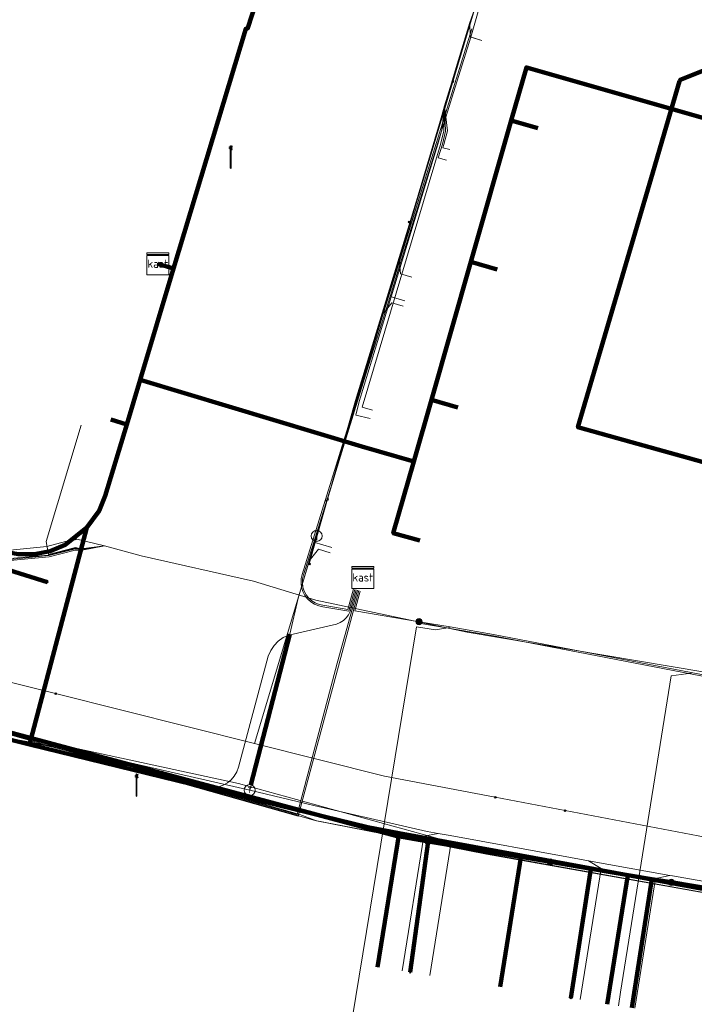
# Model space of a CAD drawing. Extents: x 152558 to 154479, y 462974 to 463683.
# Tile 65 of 256: x 152881 to 152905, y 463465 to 463500. Entities that reach past the tile are written whole.
import ezdxf
from ezdxf.enums import TextEntityAlignment as Align
from ezdxf.lldxf.tags import DXFTag

# ---------------------------------------------------------------- set-up
doc = ezdxf.new("R2010")
doc.units = 0
doc.header["$LTSCALE"] = 0.2
doc.layers.get('0').update_dxf_attribs({"linetype": 'CONTINUOUS'})
for name, color, linetype, lineweight in [('B-RO-KL-DATA_COAXIAAL_17_ZIGGO BV-G', 90, 'KL-DATA-N', 18), ('B-RO-KL-DATA_COAXIAAL_7_ZIGGO BV-G', 90, 'KL-DATA-N', 18), ('B-RO-KL-DATA_EUROFIBER NEDERLAND BV-G', 90, 'KL-DATA-N', 18), ('B-RO-KL-DATA_HULPSTUK_KPN BV-S', 90, 'CONTINUOUS', 25), ('B-RO-KL-DATA_HULPSTUK_REGGEFIBER OPERATOR BV-S', 90, 'CONTINUOUS', 25), ('B-RO-KL-DATA_HULPSTUK_ZIGGO BV-S', 90, 'CONTINUOUS', 25), ('B-RO-KL-DATA_KABELBED_KPN BV-G', 90, 'CONTINUOUS', 100), ('B-RO-KL-DATA_KABELBED_ZIGGO BV-G', 90, 'CONTINUOUS', 100), ('B-RO-KL-DATA_REGGEFIBER OPERATOR BV-G', 90, 'KL-DATA-N', 18), ('B-RO-KL-ET_LS_400 V_STEDIN NETBEHEER BV-G', 190, 'KL-LS-N', 18), ('B-RO-KL-ET_LS_GEMEENTE AMERSFOORT-S', 190, 'CONTINUOUS', 25), ('B-RO-KL-ET_LS_HULPSTUK_STEDIN NETBEHEER BV-S', 190, 'CONTINUOUS', 25), ('B-RO-KL-GAS_LD_HULPSTUK_STEDIN NETBEHEER BV-S', 50, 'CONTINUOUS', 25), ('B-RO-KL-GAS_LD_KOPER_22_0.1 BAR_STEDIN NETBEHEER BV-G', 50, 'KL-GAS-LD-N', 18), ('B-RO-KL-GAS_LD_MANTELBUIS_ASBESTCEMENT_124_STEDIN NETBEHEER BV-G', 50, 'CONTINUOUS', 100), ('B-RO-KL-GAS_LD_PE_32_0.1 BAR_STEDIN NETBEHEER BV-G', 50, 'KL-GAS-LD-N', 18), ('B-RO-KL-GAS_LD_PVC_63_0.1 BAR_STEDIN NETBEHEER BV-G', 50, 'KL-GAS-LD-N', 18), ('B-RO-KL-WATER_100_VITENS-G', 170, 'KL-WATER-N', 18), ('B-RO-KL-WATER_HULPSTUK_VITENS-S', 170, 'CONTINUOUS', 25)]:
    doc.layers.add(name, color=color, linetype=linetype, lineweight=lineweight)
doc.styles.add('NLCS-ISO', font='NLCS-ISO.ttf')
tags = doc.linetypes.add('KL-DATA-N', pattern='A,4,-1,[101,NLCS.SHX,S=0.5,R=0,X=0,Y=0],-1,4,-1,["D",Standard,S=1,R=0,X=-0.25,Y=-0.5],-1.5', length=12.5).pattern_tags.tags
tags[18] = DXFTag(74, 10)
tags = doc.linetypes.add('KL-GAS-LD-N', pattern='A,4,-1,[69,NLCS.SHX,S=0.5,R=0,X=0,Y=0],-1,4,-1,["L",Standard,S=1,R=0,X=0.25,Y=-0.5],-2', length=13).pattern_tags.tags
tags[18] = DXFTag(74, 10)
tags = doc.linetypes.add('KL-LS-N', pattern='A,4,-1,[103,NLCS.SHX,S=0.75,R=0,X=0,Y=0],-1,4,-1,["L",Standard,S=1,R=0,X=0,Y=-0.5],-2', length=13).pattern_tags.tags
tags[18] = DXFTag(74, 10)
doc.linetypes.add('KL-WATER-N', pattern='A,7,-0.5,[168,NLCS.SHX,S=0.75,R=0,X=0.75,Y=0],-2', length=9.5)

# ---------------------------------------------------------------- blocks, each defined once
blk = doc.blocks.new('SKL-WTB_HULP_T STUK-SO')
at = {"color": 0, "linetype": 'ByBlock', "lineweight": 18}
blk.add_circle((0, 0), 1, dxfattribs=at)
at = {"color": 0, "linetype": 'ByBlock', "lineweight": -2, "style": 'NLCS-ISO'}
blk.add_text('T', height=1, dxfattribs=at).set_placement((0, 0), align=Align.MIDDLE_CENTER)
at = {"color": 0, "linetype": 'ByBlock', "lineweight": 18, "style": 'NLCS-ISO', "flags": 1}
for tag, p in [('TYPE', (1.5, 0)), ('LABEL', (1.5, -1.5)), ('OMSCHRIJVING', (1.5, -3))]:
    blk.add_attdef(tag, p, '', height=1, dxfattribs=at)
blk = doc.blocks.new('SKL-WTB_HULP_MOF-SO')
at = {"linetype": 'ByBlock', "lineweight": 18}
h = blk.add_hatch(color=0, dxfattribs=at)
h.dxf.hatch_style = 1
h.paths.add_polyline_path([(-0.5625, 0, 1), (0.5625, 0, 1)])
at = {"color": 0, "linetype": 'ByBlock', "lineweight": 18}
blk.add_circle((0, 0), 0.5625, dxfattribs=at)
at = {"color": 0, "linetype": 'ByBlock', "lineweight": 18, "style": 'NLCS-ISO', "flags": 1}
for tag, p in [('TYPE', (1.5, 0)), ('LABEL', (1.5, -1.5)), ('OMSCHRIJVING', (1.5, -3))]:
    blk.add_attdef(tag, p, '', height=1, dxfattribs=at)
blk = doc.blocks.new('SKL-WTB_HULP_KAST-SO')
at = {"color": 0, "linetype": 'ByBlock', "lineweight": 18}
for points in [[(-2, 2), (2, 2), (2, 1.68), (-2, 1.68)], [(-2, 1.52), (2, 1.52), (2, -2), (-2, -2)]]:
    blk.add_lwpolyline(points, close=True, dxfattribs=at)
at = {"color": 0, "linetype": 'ByBlock', "lineweight": 18, "style": 'NLCS-ISO'}
blk.add_text('kast', height=1.5, dxfattribs=at).set_placement((0, 0), align=Align.MIDDLE_CENTER)
at = {"color": 0, "linetype": 'ByBlock', "lineweight": 18, "style": 'NLCS-ISO', "flags": 1}
for tag, p in [('TYPE', (2.5, 0)), ('LABEL', (2.5, -1.5)), ('OMSCHRIJVING', (2.5, -3))]:
    blk.add_attdef(tag, p, '', height=1, dxfattribs=at)
blk = doc.blocks.new('SKL-WTB_HULP_OVERIG-SO')
at = {"color": 0, "linetype": 'ByBlock', "lineweight": 18}
for points in [[(-0.14, 0.14), (0.14, -0.14)], [(0.14, 0.14), (-0.14, -0.14)]]:
    blk.add_lwpolyline(points, dxfattribs=at)
at = {"color": 0, "linetype": 'ByBlock', "lineweight": 18, "style": 'NLCS-ISO', "flags": 1}
for tag, p in [('TYPE', (1.5, 0)), ('LABEL', (1.5, -1.5)), ('OMSCHRIJVING', (1.5, -3))]:
    blk.add_attdef(tag, p, '', height=1, dxfattribs=at)
blk = doc.blocks.new('SKL-WTB_HULP_AFSLUITER-SO')
at = {"color": 0, "linetype": 'ByBlock', "lineweight": 18}
blk.add_lwpolyline([(0, 0.8), (0, -0.8)], dxfattribs=at)
blk.add_circle((0, 0), 1, dxfattribs=at)
at = {"color": 0, "linetype": 'ByBlock', "lineweight": 18, "style": 'NLCS-ISO', "flags": 1}
for tag, p in [('TYPE', (1.5, 0)), ('LABEL', (1.5, -1.5)), ('OMSCHRIJVING', (1.5, -3))]:
    blk.add_attdef(tag, p, '', height=1, dxfattribs=at)
blk = doc.blocks.new('SKL-ET_LS_MAST-SO')
for p, q in [((-0.05, 2.07), (0.05, 2.07)), ((-0.05, -2), (0.05, -2))]:
    blk.add_line(p, q)
for points in [[(-0.18, 1.76), (-0.22, 1.76), (-0.22, 1.84), (-0.18, 1.84), (-0.18, 1.79)], [(-0.18, 1.79), (-0.05, 1.79)], [(-0.05, -2), (-0.05, 2.07)], [(0.05, -2), (0.05, 2.07)], [(0.18, 1.92), (0.05, 1.92)], [(0.18, 1.89), (0.05, 1.89)], [(0.18, 1.89), (0.22, 1.89), (0.22, 1.97), (0.18, 1.97), (0.18, 1.92)], [(-0.18, 1.49), (-0.22, 1.49), (-0.22, 1.57), (-0.18, 1.57), (-0.18, 1.52)], [(-0.18, 1.76), (-0.05, 1.76)], [(-0.18, 1.52), (-0.05, 1.52)], [(-0.18, 1.49), (-0.05, 1.49)], [(0.18, 1.66), (0.05, 1.66)], [(0.18, 1.63), (0.05, 1.63)], [(0.18, 1.39), (0.05, 1.39)], [(0.18, 1.36), (0.05, 1.36)], [(0.18, 1.63), (0.22, 1.63), (0.22, 1.71), (0.18, 1.71), (0.18, 1.66)], [(0.18, 1.36), (0.22, 1.36), (0.22, 1.44), (0.18, 1.44), (0.18, 1.39)]]:
    blk.add_lwpolyline(points)

msp = doc.modelspace()

# ---------------------------------------------------------------- linework, layer by layer
at = {"layer": 'B-RO-KL-DATA_COAXIAAL_17_ZIGGO BV-G', "flags": 128}
for points in [[(152856.538, 463488.136), (152861.668, 463486.593), (152868.565, 463484.519), (152872.221, 463483.419), (152880.05, 463481.064), (152880.627, 463480.95), (152881.215, 463480.952), (152881.791, 463481.068), (152882.334, 463481.294), (152882.822, 463481.622), (152883.114, 463481.916), (152883.237, 463482.039), (152883.563, 463482.529), (152883.787, 463483.074), (152884.565, 463485.66), (152885.051, 463487.276), (152886.265, 463491.311), (152887.428, 463495.18), (152888.878, 463500), (152888.939, 463500), (152889.112, 463500.534), (152891.541, 463508.017), (152892.007, 463509.453), (152891.801, 463511.082), (152891.503, 463513.442), (152891.056, 463516.989), (152890.867, 463518.488), (152890.544, 463521.05), (152890.246, 463523.41), (152889.718, 463527.595), (152889.081, 463532.641), (152888.444, 463537.687), (152887.823, 463542.609), (152887.171, 463547.779), (152886.55, 463552.7), (152885.913, 463557.746), (152885.152, 463563.776), (152884.87, 463566.009), (152889.399, 463566.573), (152892.34, 463566.944), (152892.265, 463567.538), (152892.236, 463567.786)], [(152856.538, 463488.136), (152861.668, 463486.593), (152868.565, 463484.519), (152872.221, 463483.419), (152880.05, 463481.064), (152880.627, 463480.95), (152881.215, 463480.952), (152881.791, 463481.068), (152882.334, 463481.294), (152882.822, 463481.622), (152883.114, 463481.916), (152883.237, 463482.039), (152883.563, 463482.529), (152883.787, 463483.074), (152884.565, 463485.66), (152885.051, 463487.276), (152886.265, 463491.311), (152885.69, 463491.484)], [(152885.69, 463491.484), (152886.265, 463491.311), (152885.051, 463487.276), (152884.565, 463485.66), (152883.787, 463483.074), (152883.563, 463482.529), (152883.237, 463482.039), (152883.114, 463481.916), (152881.033, 463474.06), (152893.307, 463471.055), (152894.438, 463470.847), (152898.869, 463470.031), (152902.731, 463469.32), (152909.657, 463468.045), (152911.907, 463467.631), (152914.274, 463467.195), (152916.715, 463466.745), (152919.666, 463466.202), (152922.902, 463465.606), (152927.585, 463464.744), (152930.791, 463464.153), (152933.889, 463463.583), (152935.402, 463463.084), (152940.506, 463461.402), (152945.313, 463459.817), (152950.418, 463458.134), (152955.225, 463456.55), (152960.33, 463454.867), (152964.532, 463453.482), (152971.675, 463451.127), (152971.731, 463451.102), (152976.556, 463464.332), (152976.855, 463465.489), (152977.322, 463467.299), (152977.536, 463468.127), (152977.688, 463468.717)]]:
    msp.add_lwpolyline(points, dxfattribs=at)
at = {"layer": 'B-RO-KL-DATA_COAXIAAL_7_ZIGGO BV-G', "flags": 128}
for points in [[(152885.69, 463491.484), (152886.265, 463491.311), (152885.051, 463487.276), (152893.092, 463484.858), (152894.97, 463484.32), (152895.609, 463486.553), (152897.04, 463491.551), (152898.507, 463496.678), (152899.057, 463498.601), (152906.04, 463496.602), (152906.113, 463501.984), (152906.185, 463507.365), (152906.251, 463512.271), (152906.329, 463518.017), (152906.392, 463522.691), (152907.392, 463522.677)], [(152885.69, 463491.484), (152886.265, 463491.311), (152885.051, 463487.276), (152893.092, 463484.858), (152894.97, 463484.32), (152895.609, 463486.553), (152897.04, 463491.551), (152898.507, 463496.678), (152899.057, 463498.601), (152906.04, 463496.602), (152906.113, 463501.984), (152906.185, 463507.365), (152906.251, 463512.271), (152906.329, 463518.017), (152907.329, 463518.003)], [(152885.69, 463491.484), (152886.265, 463491.311), (152885.051, 463487.276), (152893.092, 463484.858), (152894.97, 463484.32), (152895.609, 463486.553), (152897.04, 463491.551), (152898.507, 463496.678), (152899.057, 463498.601), (152906.04, 463496.602), (152906.113, 463501.984), (152906.185, 463507.365), (152906.251, 463512.271), (152907.251, 463512.258)], [(152885.69, 463491.484), (152886.265, 463491.311), (152885.051, 463487.276), (152893.092, 463484.858), (152894.97, 463484.32), (152895.609, 463486.553), (152897.04, 463491.551), (152898.507, 463496.678), (152899.057, 463498.601), (152906.04, 463496.602), (152906.113, 463501.984), (152906.185, 463507.365), (152907.185, 463507.352)], [(152907.112, 463501.97), (152906.113, 463501.984), (152906.04, 463496.602), (152899.057, 463498.601), (152898.507, 463496.678), (152897.04, 463491.551), (152895.609, 463486.553), (152894.97, 463484.32), (152893.092, 463484.858), (152885.051, 463487.276), (152886.265, 463491.311), (152885.69, 463491.484)], [(152885.69, 463491.484), (152886.265, 463491.311), (152885.051, 463487.276), (152893.092, 463484.858), (152894.97, 463484.32), (152895.609, 463486.553), (152897.04, 463491.551), (152898.507, 463496.678), (152899.468, 463496.403)], [(152885.69, 463491.484), (152886.265, 463491.311), (152885.051, 463487.276), (152884.565, 463485.66), (152883.787, 463483.074), (152883.563, 463482.529), (152883.237, 463482.039), (152883.114, 463481.916), (152882.822, 463481.622), (152882.334, 463481.294), (152881.791, 463481.068), (152881.215, 463480.952), (152880.627, 463480.95), (152880.05, 463481.064), (152872.221, 463483.419), (152868.565, 463484.519), (152861.668, 463486.593), (152863.165, 463491.573)], [(152872.863, 463452.67), (152867.766, 463454.108), (152867.93, 463454.686), (152871.299, 463466.573), (152871.463, 463467.151), (152872.863, 463472.089), (152873.142, 463472.803), (152873.551, 463473.451), (152874.077, 463474.008), (152874.699, 463474.455), (152875.395, 463474.776), (152876.139, 463474.957), (152876.904, 463474.994), (152877.663, 463474.885), (152881.033, 463474.06), (152883.114, 463481.916), (152883.237, 463482.039), (152883.563, 463482.529), (152883.787, 463483.074), (152884.565, 463485.66), (152885.051, 463487.276), (152886.265, 463491.311), (152885.69, 463491.484)], [(152885.69, 463491.484), (152886.265, 463491.311), (152885.051, 463487.276), (152884.565, 463485.66), (152883.787, 463483.074), (152883.563, 463482.529), (152883.237, 463482.039), (152883.114, 463481.916), (152881.033, 463474.06), (152877.663, 463474.885), (152876.904, 463474.994), (152876.139, 463474.957), (152875.395, 463474.776), (152874.699, 463474.455), (152874.077, 463474.008), (152873.551, 463473.451), (152873.142, 463472.803), (152872.863, 463472.089), (152871.463, 463467.151), (152871.299, 463466.573), (152867.93, 463454.686), (152873.031, 463453.247)], [(152885.69, 463491.484), (152886.265, 463491.311), (152885.051, 463487.276), (152884.565, 463485.66), (152883.787, 463483.074), (152883.563, 463482.529), (152883.237, 463482.039), (152883.114, 463481.916), (152882.822, 463481.622), (152882.334, 463481.294), (152881.791, 463481.068), (152881.215, 463480.952), (152880.627, 463480.95), (152880.05, 463481.064), (152872.221, 463483.419), (152868.565, 463484.519), (152870.063, 463489.499)], [(152885.69, 463491.484), (152886.265, 463491.311), (152885.051, 463487.276), (152884.565, 463485.66), (152883.787, 463483.074), (152883.563, 463482.529), (152883.237, 463482.039), (152883.114, 463481.916), (152881.033, 463474.06), (152877.663, 463474.885), (152876.904, 463474.994), (152876.139, 463474.957), (152875.395, 463474.776), (152874.699, 463474.455), (152874.077, 463474.008), (152873.551, 463473.451), (152873.142, 463472.803), (152872.863, 463472.089), (152871.463, 463467.151), (152871.299, 463466.573), (152876.405, 463465.133)], [(152876.568, 463465.711), (152871.463, 463467.151), (152872.863, 463472.089), (152873.142, 463472.803), (152873.551, 463473.451), (152874.077, 463474.008), (152874.699, 463474.455), (152875.395, 463474.776), (152876.139, 463474.957), (152876.904, 463474.994), (152877.663, 463474.885), (152881.033, 463474.06), (152883.114, 463481.916), (152883.237, 463482.039), (152883.563, 463482.529), (152883.787, 463483.074), (152884.565, 463485.66), (152885.051, 463487.276), (152886.265, 463491.311), (152885.69, 463491.484)], [(152885.69, 463491.484), (152886.265, 463491.311), (152885.051, 463487.276), (152884.565, 463485.66), (152883.787, 463483.074), (152883.563, 463482.529), (152883.237, 463482.039), (152883.114, 463481.916), (152882.822, 463481.622), (152882.334, 463481.294), (152881.791, 463481.068), (152881.215, 463480.952), (152880.627, 463480.95), (152880.05, 463481.064), (152872.221, 463483.419), (152873.72, 463488.404)], [(152885.69, 463491.484), (152886.265, 463491.311), (152885.051, 463487.276), (152884.565, 463485.66), (152883.787, 463483.074), (152883.563, 463482.529), (152883.237, 463482.039), (152883.114, 463481.916), (152881.033, 463474.06), (152893.307, 463471.055), (152894.438, 463470.847), (152898.869, 463470.031), (152902.731, 463469.32), (152909.657, 463468.045), (152911.907, 463467.631), (152914.274, 463467.195), (152916.715, 463466.745), (152919.666, 463466.202), (152922.902, 463465.606), (152927.585, 463464.744), (152930.791, 463464.153), (152930.147, 463460.137)], [(152885.69, 463491.484), (152886.265, 463491.311), (152885.051, 463487.276), (152884.565, 463485.66), (152883.787, 463483.074), (152883.563, 463482.529), (152883.237, 463482.039), (152883.114, 463481.916), (152881.033, 463474.06), (152893.307, 463471.055), (152894.438, 463470.847), (152898.869, 463470.031), (152902.731, 463469.32), (152909.657, 463468.045), (152911.907, 463467.631), (152914.274, 463467.195), (152916.715, 463466.745), (152919.666, 463466.202), (152922.902, 463465.606), (152927.585, 463464.744), (152926.929, 463460.653)], [(152885.69, 463491.484), (152886.265, 463491.311), (152885.051, 463487.276), (152884.565, 463485.66), (152883.787, 463483.074), (152883.563, 463482.529), (152883.237, 463482.039), (152883.114, 463481.916), (152881.033, 463474.06), (152893.307, 463471.055), (152894.438, 463470.847), (152898.869, 463470.031), (152902.731, 463469.32), (152909.657, 463468.045), (152911.907, 463467.631), (152914.274, 463467.195), (152916.715, 463466.745), (152919.666, 463466.202), (152918.979, 463461.923)], [(152885.69, 463491.484), (152886.265, 463491.311), (152885.051, 463487.276), (152884.565, 463485.66), (152883.787, 463483.074), (152883.563, 463482.529), (152883.237, 463482.039), (152883.114, 463481.916), (152881.033, 463474.06), (152893.307, 463471.055), (152894.438, 463470.847), (152898.869, 463470.031), (152902.731, 463469.32), (152909.657, 463468.045), (152911.907, 463467.631), (152914.274, 463467.195), (152916.715, 463466.745), (152916.018, 463462.402)], [(152885.69, 463491.484), (152886.265, 463491.311), (152885.051, 463487.276), (152884.565, 463485.66), (152883.787, 463483.074), (152883.563, 463482.529), (152883.237, 463482.039), (152883.114, 463481.916), (152881.033, 463474.06), (152893.307, 463471.055), (152894.438, 463470.847), (152898.869, 463470.031), (152902.731, 463469.32), (152909.657, 463468.045), (152911.907, 463467.631), (152914.274, 463467.195), (152913.569, 463462.795)], [(152885.69, 463491.484), (152886.265, 463491.311), (152885.051, 463487.276), (152884.565, 463485.66), (152883.787, 463483.074), (152883.563, 463482.529), (152883.237, 463482.039), (152883.114, 463481.916), (152881.033, 463474.06), (152893.307, 463471.055), (152894.438, 463470.847), (152898.869, 463470.031), (152902.731, 463469.32), (152909.657, 463468.045), (152911.907, 463467.631), (152914.274, 463467.195), (152913.569, 463462.795)], [(152885.69, 463491.484), (152886.265, 463491.311), (152885.051, 463487.276), (152884.565, 463485.66), (152883.787, 463483.074), (152883.563, 463482.529), (152883.237, 463482.039), (152883.114, 463481.916), (152881.033, 463474.06), (152893.307, 463471.055), (152894.438, 463470.847), (152898.869, 463470.031), (152902.731, 463469.32), (152909.657, 463468.045), (152908.934, 463463.538)], [(152885.69, 463491.484), (152886.265, 463491.311), (152885.051, 463487.276), (152884.565, 463485.66), (152883.787, 463483.074), (152883.563, 463482.529), (152883.237, 463482.039), (152883.114, 463481.916), (152881.033, 463474.06), (152893.307, 463471.055), (152894.438, 463470.847), (152898.869, 463470.031), (152902.731, 463469.32), (152901.982, 463464.648)], [(152885.69, 463491.484), (152886.265, 463491.311), (152885.051, 463487.276), (152884.565, 463485.66), (152883.787, 463483.074), (152883.563, 463482.529), (152883.237, 463482.039), (152883.114, 463481.916), (152881.033, 463474.06), (152893.307, 463471.055), (152894.438, 463470.847), (152893.659, 463465.987)], [(152885.69, 463491.484), (152886.265, 463491.311), (152885.051, 463487.276), (152884.565, 463485.66), (152883.99, 463485.833)], [(152885.69, 463491.484), (152886.265, 463491.311), (152885.051, 463487.276), (152893.092, 463484.858), (152894.97, 463484.32), (152895.609, 463486.553), (152897.04, 463491.551), (152898.001, 463491.276)], [(152885.69, 463491.484), (152886.265, 463491.311), (152885.051, 463487.276), (152893.092, 463484.858), (152894.97, 463484.32), (152894.226, 463481.722), (152895.188, 463481.447)], [(152885.69, 463491.484), (152886.265, 463491.311), (152885.051, 463487.276), (152893.092, 463484.858), (152894.97, 463484.32), (152895.609, 463486.553), (152896.571, 463486.278)]]:
    msp.add_lwpolyline(points, dxfattribs=at)
at = {"layer": 'B-RO-KL-DATA_EUROFIBER NEDERLAND BV-G', "flags": 128}
for points in [[(152571.462, 463494.696), (152614, 463485.4), (152615.1, 463482.7), (152678.5, 463464.8), (152679.7, 463464.8), (152685.6, 463462.8), (152698, 463459.2), (152703.7, 463457.3), (152720.1, 463452.4), (152731.7, 463448.8), (152732.3, 463448.7), (152740.2, 463446.1), (152747.8, 463444.1), (152751.2, 463443), (152751.7, 463443.2), (152755.2, 463454.3), (152761, 463474.3), (152761.9, 463477.7), (152762.9, 463480.9), (152763.8, 463484.5), (152767, 463494.7), (152767.9, 463498.1), (152771.4, 463509.8), (152772.7, 463513.8), (152773, 463514.2), (152773.3, 463514.3), (152777.9, 463512.9), (152778.3, 463513.1), (152778.7, 463514.1), (152780, 463518.5), (152780.5, 463519), (152783.3, 463520.1), (152784, 463520), (152812.4, 463511.4), (152827.7, 463506.6), (152828.9, 463505.7), (152831, 463500.9), (152829.3, 463495.1), (152829.5, 463494.3), (152830.2, 463493.2), (152831.6, 463490.5), (152832.5, 463489.4), (152849.6, 463484.1), (152851.2, 463483.7), (152861.1, 463480.6), (152863.2, 463479.8), (152867, 463476.5), (152873.3, 463475), (152874.7, 463474.9), (152876.8, 463474.9), (152881.9, 463474), (152891.4, 463471.3), (152897.6, 463470.1), (152916, 463466.8), (152936.3, 463462.9), (152942.5, 463461), (152953.3, 463457.5), (152965.2, 463453.3), (152966.3, 463453.1), (152970.6, 463451.7), (152972.3, 463451), (152973.1, 463450), (152970.9, 463430.7), (152971.4, 463430.6), (152977.2, 463429.9), (152982.1, 463429), (152996.4, 463426.6), (153020, 463422.8), (153038, 463419.8), (153049.2, 463418), (153058.3, 463416.6), (153059.7, 463417.6), (153063.1, 463420.1), (153066.7, 463423.6), (153085.6, 463442.6), (153093.4, 463450.7), (153096, 463452.3), (153099.1, 463449.1), (153103.8, 463442.4), (153107.1, 463435.7), (153107.4, 463434.8), (153109.9, 463428.3), (153112, 463421.3), (153112.9, 463413.6), (153112.9, 463407.3), (153113.3, 463406.2), (153113.1, 463402.8), (153112.1, 463396.3), (153110.6, 463390.3), (153110.2, 463388.1), (153111.1, 463387.4), (153112.3, 463387), (153118.7, 463385.3), (153121.5, 463384.9)], [(152571.462, 463494.696), (152614, 463485.4), (152615.1, 463482.7), (152678.5, 463464.8), (152679.7, 463464.8), (152685.6, 463462.8), (152698, 463459.2), (152703.7, 463457.3), (152720.1, 463452.4), (152731.7, 463448.8), (152732.3, 463448.7), (152740.2, 463446.1), (152747.8, 463444.1), (152751.2, 463443), (152751.7, 463443.2), (152755.2, 463454.3), (152761, 463474.3), (152761.9, 463477.7), (152762.9, 463480.9), (152763.8, 463484.5), (152767, 463494.7), (152767.9, 463498.1), (152771.4, 463509.8), (152772.7, 463513.8), (152773, 463514.2), (152773.3, 463514.3), (152777.9, 463512.9), (152778.3, 463513.1), (152778.7, 463514.1), (152780, 463518.5), (152780.5, 463519), (152783.3, 463520.1), (152784, 463520), (152812.4, 463511.4), (152827.7, 463506.6), (152828.9, 463505.7), (152831, 463500.9), (152829.3, 463495.1), (152829.5, 463494.3), (152830.2, 463493.2), (152831.6, 463490.5), (152832.5, 463489.4), (152849.6, 463484.1), (152851.2, 463483.7), (152861.1, 463480.6), (152863.2, 463479.8), (152867, 463476.5), (152873.3, 463475), (152874.7, 463474.9), (152876.8, 463474.9), (152881.9, 463474), (152891.4, 463471.3), (152897.6, 463470.1), (152916, 463466.8), (152936.3, 463462.9), (152936.5, 463462.8)]]:
    msp.add_lwpolyline(points, dxfattribs=at)
at = {"layer": 'B-RO-KL-DATA_KABELBED_KPN BV-G', "flags": 128}
for points in [[(152909.952, 463500.269), (152909.276, 463500), (152904.626, 463498.147), (152904.613, 463498.105)], [(152904.613, 463498.105), (152903.639, 463494.792), (152900.921, 463485.555), (152902.867, 463485.014)], [(152881.692, 463479.945), (152878.631, 463480.895), (152875.912, 463481.739), (152868.27, 463484.11), (152865.585, 463484.943), (152864.825, 463485.179), (152847.883, 463490.436)], [(152902.867, 463485.014), (152905.86, 463484.183), (152911.527, 463483.712)], [(152873.802, 463474.385), (152874.117, 463474.613), (152874.45, 463474.812), (152874.799, 463474.983), (152875.161, 463475.122), (152875.534, 463475.23), (152875.915, 463475.305), (152876.302, 463475.347), (152876.69, 463475.355), (152877.077, 463475.33), (152877.461, 463475.272), (152877.839, 463475.181), (152878.207, 463475.057), (152894.32, 463470.742), (152895.494, 463470.544), (152899.919, 463469.8), (152901.395, 463469.551), (152903.608, 463469.179), (152904.314, 463469.06), (152914.539, 463467.339)], [(152895.494, 463470.545), (152895.494, 463470.544), (152894.843, 463465.797)], [(152899.919, 463469.8), (152901.395, 463469.551), (152900.662, 463464.865)], [(152904.314, 463469.06), (152903.608, 463469.179), (152902.883, 463464.509)]]:
    msp.add_lwpolyline(points, dxfattribs=at)
at = {"layer": 'B-RO-KL-DATA_KABELBED_ZIGGO BV-G', "flags": 128}
for points in [[(152884.87, 463566.009), (152892.007, 463509.453), (152888.939, 463500), (152888.878, 463500), (152886.265, 463491.311)], [(152906.113, 463501.984), (152906.04, 463496.602), (152899.057, 463498.601), (152898.507, 463496.678)], [(152897.04, 463491.551), (152898.507, 463496.678)], [(152898.507, 463496.678), (152899.468, 463496.403)], [(152885.69, 463491.484), (152886.265, 463491.311)], [(152895.609, 463486.553), (152897.04, 463491.551)], [(152897.04, 463491.551), (152898.001, 463491.276)], [(152886.265, 463491.311), (152885.051, 463487.276)], [(152885.051, 463487.276), (152884.565, 463485.66)], [(152885.051, 463487.276), (152893.092, 463484.858)], [(152894.97, 463484.32), (152895.609, 463486.553)], [(152895.609, 463486.553), (152896.571, 463486.278)], [(152884.565, 463485.66), (152883.99, 463485.833)], [(152884.565, 463485.66), (152883.787, 463483.074), (152883.563, 463482.529), (152883.114, 463481.916)], [(152893.092, 463484.858), (152894.97, 463484.32)], [(152894.97, 463484.32), (152894.226, 463481.722), (152895.188, 463481.447)], [(152883.114, 463481.916), (152882.334, 463481.294), (152881.791, 463481.068), (152881.215, 463480.952), (152880.627, 463480.95), (152880.05, 463481.064), (152872.221, 463483.419)], [(152883.114, 463481.916), (152881.033, 463474.06)], [(152881.033, 463474.06), (152877.663, 463474.885), (152876.904, 463474.994), (152876.139, 463474.957), (152875.395, 463474.776), (152874.699, 463474.455), (152874.077, 463474.008), (152873.551, 463473.451), (152873.142, 463472.803), (152872.863, 463472.089), (152871.463, 463467.151)], [(152894.438, 463470.847), (152893.307, 463471.055), (152881.033, 463474.06)], [(152893.659, 463465.987), (152894.438, 463470.847)], [(152898.869, 463470.031), (152894.438, 463470.847)], [(152898.106, 463465.274), (152898.869, 463470.031)], [(152902.731, 463469.32), (152898.869, 463470.031)], [(152901.982, 463464.648), (152902.731, 463469.32)], [(152909.657, 463468.045), (152902.731, 463469.32)]]:
    msp.add_lwpolyline(points, dxfattribs=at)
at = {"layer": 'B-RO-KL-DATA_REGGEFIBER OPERATOR BV-G', "flags": 128}
for points in [[(152890.884, 463579.211), (152891.418, 463575.077), (152891.952, 463570.943), (152892.49, 463566.809), (152893.028, 463562.676), (152894.167, 463553.351), (152895.493, 463543.152), (152896.799, 463532.496), (152897.299, 463527.443), (152898.838, 463515.025), (152899.344, 463511.619), (152898.565, 463505.366), (152898.077, 463503.661), (152896.087, 463497.206), (152895.72, 463495.898), (152892.856, 463486.53), (152891.183, 463480.61)], [(152829.869, 463526.12), (152831.488, 463525.4), (152832.122, 463524.819), (152832.543, 463524.465), (152832.827, 463523.923), (152832.829, 463523.063), (152830.408, 463514.407), (152829.119, 463511.38), (152828.623, 463509.999), (152827.817, 463506.864), (152827.702, 463506.587), (152828.928, 463505.685), (152830.954, 463500.893), (152830.56, 463499.357), (152829.265, 463495.066), (152829.483, 463494.349), (152830.154, 463493.152), (152831.575, 463490.473), (152832.213, 463489.734), (152832.543, 463489.443), (152841.218, 463486.779), (152841.666, 463486.614), (152849.617, 463484.149), (152861.117, 463480.57), (152863.233, 463479.848), (152864.067, 463478.982), (152866.556, 463476.86), (152867.025, 463476.476), (152873.347, 463474.963), (152874.723, 463474.861), (152876.826, 463474.903), (152879.116, 463474.523), (152881.884, 463473.956), (152886.485, 463472.754), (152890.835, 463471.518), (152891.443, 463471.289), (152897.607, 463470.079), (152906.664, 463468.479), (152916.044, 463466.809), (152924.14, 463465.167), (152932.324, 463463.605), (152936.267, 463462.922), (152942.479, 463461.022), (152953.275, 463457.463), (152965.214, 463453.343), (152966.286, 463453.145), (152970.614, 463451.703), (152972.043, 463451.075), (152973.079, 463450.04), (152972.422, 463444.249), (152970.913, 463430.665), (152971.397, 463430.636), (152975.421, 463430.131), (152977.233, 463429.872), (152978.917, 463429.569), (152979.483, 463429.47), (152983.157, 463428.857), (152996.428, 463426.649), (153013.999, 463423.805), (153020.003, 463422.786), (153038.022, 463419.826), (153049.211, 463418.019), (153055.896, 463416.964), (153058.292, 463416.647), (153059.739, 463417.607), (153063.097, 463420.059), (153066.652, 463423.589), (153075.688, 463432.635), (153085.555, 463442.598), (153093.411, 463450.749), (153096.581, 463452.576)], [(152839.977, 463513.917), (152837.42, 463504.731), (152835.679, 463498.668), (152835.482, 463497.714), (152836.084, 463496.508), (152837.628, 463494.259), (152841.25, 463492.651), (152861.945, 463486.425), (152871.532, 463483.59), (152872.238, 463483.392), (152878.763, 463481.374), (152880.333, 463481.104), (152881.672, 463481.238), (152882.701, 463481.511), (152883.76, 463481.259), (152885.083, 463480.892), (152889.155, 463479.974), (152891.426, 463479.282), (152896.902, 463478.13), (152916.652, 463474.803), (152926.528, 463472.936), (152927.926, 463472.768), (152935.803, 463471.249), (152945.241, 463468.27), (152946.785, 463467.742), (152955.399, 463464.959), (152966.43, 463461.19), (152973.918, 463458.766), (152974.355, 463458.854), (152974.516, 463459.434), (152974.678, 463460.015), (152974.841, 463460.594), (152975.005, 463461.173), (152975.535, 463461.373), (152979.938, 463460.311), (152981.605, 463459.9)], [(152893.391, 463485.873), (152892.874, 463485.994), (152892.991, 463486.492), (152895.85, 463495.822), (152895.992, 463496.343), (152896.087, 463497.206)], [(152893.48, 463486.174), (152893.099, 463486.284), (152895.941, 463495.806), (152896.064, 463496.299), (152896.087, 463497.206)], [(152896.087, 463497.206), (152896.123, 463496.294), (152896.009, 463495.813), (152895.859, 463495.324), (152896.16, 463495.234)], [(152896.087, 463497.206), (152896.195, 463496.305), (152896.062, 463495.804), (152896.021, 463495.686), (152896.275, 463495.623)], [(152863.465, 463491.484), (152861.86, 463486.137), (152871.402, 463483.159), (152872.105, 463482.96), (152878.673, 463481.001), (152880.332, 463480.721), (152881.754, 463480.861), (152882.696, 463481.1), (152882.945, 463481.096), (152883.76, 463481.259)], [(152873.033, 463488.605), (152871.445, 463483.302), (152872.141, 463483.038), (152878.68, 463481.042), (152880.326, 463480.762), (152881.741, 463480.901), (152882.704, 463481.149), (152882.916, 463481.129), (152883.76, 463481.259)], [(152873.743, 463488.391), (152872.154, 463483.104), (152878.693, 463481.082), (152880.322, 463480.801), (152881.732, 463480.924), (152882.707, 463481.173), (152882.907, 463481.141), (152883.76, 463481.259)], [(152882.915, 463485.632), (152881.646, 463481.416), (152881.726, 463480.942), (152882.705, 463481.201), (152882.905, 463481.153), (152883.76, 463481.259)], [(152875.77, 463475.13), (152876.434, 463475.28), (152888.618, 463472.639), (152896.33, 463470.516), (152901.464, 463469.595), (152906.007, 463468.743), (152910.388, 463467.978), (152914.258, 463467.273), (152916.674, 463466.8), (152922.11, 463465.793), (152924.901, 463465.217), (152929.87, 463464.326), (152931.651, 463464.393), (152937.168, 463462.665), (152955.88, 463456.657), (152967.317, 463452.857), (152970.873, 463451.546), (152973.562, 463450.554), (152978.73, 463449.888), (152979.347, 463449.765), (152979.555, 463451.154), (152979.692, 463452.07), (152980.22, 463455.212), (152980.881, 463457.939), (152981.863, 463461.838), (152983.624, 463468.496), (152985.712, 463476.555), (152987.069, 463481.801), (152987.806, 463484.706)], [(152874.431, 463474.595), (152874.647, 463474.875), (152875.77, 463475.13), (152876.434, 463475.28), (152888.618, 463472.639), (152896.33, 463470.516)], [(152873.347, 463474.963), (152874.723, 463474.861), (152876.826, 463474.903), (152879.116, 463474.523), (152881.884, 463473.956), (152886.485, 463472.754), (152890.835, 463471.518), (152891.443, 463471.289), (152897.607, 463470.079), (152906.664, 463468.479), (152916.044, 463466.809), (152924.14, 463465.167), (152932.324, 463463.605), (152935.635, 463463.032)], [(152895.554, 463465.68), (152896.33, 463470.516)], [(152896.33, 463470.516), (152901.464, 463469.595)], [(152900.704, 463464.857), (152901.464, 463469.595)], [(152901.464, 463469.595), (152906.007, 463468.743)]]:
    msp.add_lwpolyline(points, dxfattribs=at)
at = {"layer": 'B-RO-KL-ET_LS_400 V_STEDIN NETBEHEER BV-G', "flags": 128}
for points in [[(152890.814, 463577.532), (152890.918, 463577.122), (152891.619, 463571.323), (152892.165, 463567.526), (152892.428, 463565.442), (152892.43, 463565.424), (152892.732, 463563.034), (152892.838, 463562.189), (152893.051, 463560.502), (152893.189, 463559.412), (152893.701, 463555.35), (152893.812, 463554.472), (152893.985, 463553.099), (152894.132, 463551.933), (152894.322, 463550.428), (152894.324, 463550.41), (152895.069, 463544.504), (152895.082, 463544.397), (152895.256, 463543.016), (152895.384, 463542.002), (152895.581, 463540.443), (152895.719, 463539.352), (152896.216, 463535.415), (152896.218, 463535.397), (152896.562, 463532.673), (152896.631, 463532.125), (152896.963, 463529.491), (152896.976, 463529.384), (152897.27, 463527.057), (152897.557, 463525.192), (152897.642, 463524.64), (152897.989, 463522.39), (152898.083, 463521.78), (152898.395, 463519.755), (152898.708, 463517.723), (152898.998, 463515.84), (152898.994, 463515.547), (152898.973, 463513.993), (152898.961, 463513.108), (152898.958, 463512.854), (152898.951, 463512.314), (152898.931, 463510.85), (152898.8, 463508.449), (152898.635, 463505.448), (152898.624, 463505.243), (152897.04, 463499.699), (152896.536, 463498.078), (152894.94, 463492.952), (152894.41, 463491.248), (152894.113, 463490.293), (152893.345, 463487.826), (152891.838, 463482.984), (152891.343, 463481.392), (152890.974, 463480.206), (152890.941, 463480.061), (152890.933, 463479.911), (152890.952, 463479.762), (152890.997, 463479.619), (152891.067, 463479.486), (152891.159, 463479.367), (152891.27, 463479.267), (152891.398, 463479.187), (152891.537, 463479.131), (152892.584, 463478.947), (152892.786, 463479.693)], [(152828.601, 463500), (152826.887, 463494.517), (152826.779, 463493.936), (152826.784, 463493.344), (152826.9, 463492.764), (152827.124, 463492.217), (152827.449, 463491.722), (152827.86, 463491.298), (152828.345, 463490.96), (152828.885, 463490.718), (152850.918, 463483.501), (152863.805, 463479.474), (152878.187, 463475.015), (152890.775, 463471.462), (152892.977, 463479.635)], [(152897.081, 463500), (152890.926, 463480.222), (152890.891, 463480.068), (152890.883, 463479.909), (152890.903, 463479.751), (152890.951, 463479.6), (152891.024, 463479.459), (152891.122, 463479.333), (152891.24, 463479.226), (152891.375, 463479.142), (152891.523, 463479.083), (152891.678, 463479.051), (152892.621, 463478.89), (152892.834, 463479.679)], [(152897.443, 463499.578), (152897.04, 463499.699)], [(152894.648, 463490.135), (152894.113, 463490.293)], [(152892.003, 463481.196), (152891.343, 463481.392)], [(152865.187, 463449.001), (152869.892, 463467.276), (152873.22, 463473.109), (152874.161, 463473.686), (152875.15, 463474.175), (152876.178, 463474.572), (152877.239, 463474.875), (152878.322, 463475.08), (152887.373, 463472.526), (152887.547, 463472.494), (152887.722, 463472.492), (152887.895, 463472.521), (152888.061, 463472.58), (152888.214, 463472.667), (152888.349, 463472.779), (152888.462, 463472.913), (152888.551, 463473.064), (152888.611, 463473.229), (152889.696, 463477.258), (152889.785, 463477.461), (152889.907, 463477.644), (152890.06, 463477.802), (152890.239, 463477.93), (152890.438, 463478.024), (152892.173, 463478.422), (152892.302, 463478.474), (152892.42, 463478.549), (152892.523, 463478.643), (152892.607, 463478.754), (152892.67, 463478.878), (152892.881, 463479.664)], [(152874.797, 463474.049), (152875.05, 463474.182), (152876.038, 463474.573), (152877.056, 463474.877), (152878.097, 463475.092), (152881.713, 463474.071), (152890.74, 463471.524), (152892.196, 463477.01), (152892.929, 463479.65)], [(152895.165, 463478.507), (152892.831, 463478.904), (152893.025, 463479.62)], [(152893.229, 463464.031), (152892.743, 463464.11), (152895.072, 463478.32), (152895.763, 463478.207), (152896.284, 463478.296), (152896.287, 463478.316)], [(152969.591, 463459.991), (152966.499, 463460.977), (152961.381, 463462.608), (152956.553, 463464.147), (152951.436, 463465.778), (152946.608, 463467.317), (152942.398, 463468.659), (152936.282, 463470.609), (152931.777, 463471.473), (152923.691, 463473.025), (152918.869, 463473.95), (152914.827, 463474.726), (152910.799, 463475.499), (152906.756, 463476.28), (152897.859, 463477.997), (152895.15, 463478.458), (152895.165, 463478.507)], [(152970.179, 463459.856), (152967.224, 463460.798), (152967.002, 463460.869), (152962.792, 463462.211), (152960.687, 463462.882), (152959.559, 463463.241), (152957.675, 463463.842), (152952.846, 463465.382), (152950.897, 463466.003), (152949.022, 463466.601), (152947.729, 463467.013), (152942.901, 463468.552), (152941.046, 463469.143), (152939.235, 463469.72), (152937.783, 463470.183), (152936.294, 463470.658), (152933.456, 463471.203), (152933.278, 463471.237), (152932.08, 463471.467), (152929.42, 463471.977), (152925.213, 463472.784), (152924.227, 463472.973), (152922.07, 463473.387), (152918.44, 463474.084), (152915.811, 463474.588), (152913.248, 463475.08), (152912.885, 463475.15), (152911.608, 463475.394), (152905.035, 463476.663), (152897.868, 463478.046), (152896.287, 463478.316), (152895.165, 463478.507)], [(152902.469, 463465.082), (152904.307, 463476.549), (152905.031, 463476.643), (152905.035, 463476.663)], [(152902.39, 463464.588), (152902.469, 463465.082)]]:
    msp.add_lwpolyline(points, dxfattribs=at)
at = {"layer": 'B-RO-KL-GAS_LD_KOPER_22_0.1 BAR_STEDIN NETBEHEER BV-G', "flags": 128}
for points in [[(152901.007, 463464.809), (152901.768, 463469.557), (152901.306, 463469.844)], [(152902.982, 463464.493), (152903.737, 463469.199), (152904.261, 463469.309)]]:
    msp.add_lwpolyline(points, dxfattribs=at)
at = {"layer": 'B-RO-KL-GAS_LD_MANTELBUIS_ASBESTCEMENT_124_STEDIN NETBEHEER BV-G', "flags": 128}
msp.add_lwpolyline([(152889.066, 463472.599), (152890.474, 463478.053)], dxfattribs=at)
at = {"layer": 'B-RO-KL-GAS_LD_PE_32_0.1 BAR_STEDIN NETBEHEER BV-G', "flags": 128}
for points in [[(152897.443, 463499.578), (152897.011, 463499.706), (152896.999, 463500.233)], [(152894.904, 463490.998), (152894.49, 463491.12), (152894.441, 463491.655)], [(152894.591, 463489.943), (152894.176, 463490.066), (152893.841, 463489.643)], [(152891.946, 463481.004), (152891.512, 463481.133), (152891.177, 463480.709)], [(152894.547, 463465.845), (152895.331, 463470.731), (152895.855, 463470.835)]]:
    msp.add_lwpolyline(points, dxfattribs=at)
at = {"layer": 'B-RO-KL-GAS_LD_PVC_63_0.1 BAR_STEDIN NETBEHEER BV-G', "flags": 128}
for points in [[(152889.022, 463472.4), (152890.473, 463478.053), (152890.776, 463479.363), (152891.177, 463480.709), (152892.004, 463483.482), (152893.418, 463488.225), (152893.841, 463489.643), (152894.441, 463491.655), (152894.827, 463492.949), (152896.511, 463498.595), (152896.999, 463500.233), (152897.545, 463501.762), (152898.17, 463503.218), (152898.575, 463504.449), (152898.69, 463504.947), (152898.815, 463505.487), (152898.943, 463506.039), (152899.097, 463507.141), (152899.275, 463508.413), (152899.293, 463508.741), (152899.427, 463511.223), (152899.451, 463511.971), (152899.385, 463512.492), (152899.225, 463513.757), (152899.123, 463514.546), (152898.797, 463516.849), (152898.706, 463517.492), (152898.505, 463518.916), (152898.256, 463520.892), (152897.999, 463522.952), (152897.951, 463523.373), (152897.657, 463525.941), (152897.028, 463531.431), (152897.008, 463531.579), (152896.918, 463532.262), (152896.774, 463533.352), (152896.707, 463533.858), (152896.604, 463534.635), (152895.923, 463539.777), (152895.72, 463541.314), (152895.637, 463541.935), (152895.424, 463543.518), (152895.36, 463543.989), (152895.262, 463544.716), (152894.567, 463549.969), (152894.466, 463550.76), (152894.39, 463551.36), (152894.164, 463553.139), (152894.125, 463553.443), (152893.95, 463554.823), (152893.289, 463560.032), (152893.161, 463561.235), (152893.131, 463561.519), (152892.981, 463562.927), (152892.887, 463563.808), (152892.579, 463566.714), (152892.254, 463569.771), (152890.874, 463578.945)], [(152874.008, 463476.386), (152874.943, 463476.042), (152875.13, 463475.973), (152876.302, 463475.567), (152877.425, 463475.187), (152881.692, 463474.082), (152889.022, 463472.4)], [(152889.022, 463472.4), (152891.35, 463471.839), (152895.459, 463470.907), (152895.855, 463470.835), (152896.286, 463470.757), (152900.655, 463469.962), (152901.306, 463469.844), (152904.261, 463469.309), (152904.352, 463469.293), (152909.587, 463468.377), (152909.651, 463468.366), (152910.492, 463468.219), (152912.98, 463467.783), (152913.567, 463467.68), (152913.785, 463467.642), (152916.544, 463467.158), (152917.168, 463467.048), (152917.845, 463466.929), (152919.803, 463466.584), (152920.197, 463466.515), (152921.496, 463466.286), (152922.079, 463466.183), (152922.558, 463466.099), (152924.542, 463465.749), (152926.039, 463465.485), (152928.052, 463465.119), (152930.329, 463464.7), (152930.473, 463464.674), (152930.623, 463464.647), (152930.863, 463464.603), (152932.332, 463464.286), (152934.96, 463463.716), (152936.096, 463463.331), (152937.648, 463462.805), (152938.002, 463462.685), (152938.38, 463462.557), (152939.845, 463462.067), (152940.917, 463461.723), (152944.523, 463460.567), (152945.943, 463460.112), (152946.887, 463459.809), (152947.458, 463459.626), (152947.839, 463459.504), (152948.602, 463459.26), (152949.341, 463459.023), (152951.596, 463458.285), (152954.222, 463457.405), (152956.08, 463456.783), (152956.633, 463456.598), (152957.297, 463456.375), (152957.594, 463456.275), (152957.879, 463456.18), (152958.791, 463455.874), (152960.138, 463455.423), (152961.777, 463454.874), (152964.165, 463454.115), (152964.385, 463454.045), (152966.636, 463453.33), (152966.972, 463453.224), (152967.017, 463453.21), (152969.313, 463452.484), (152972.216, 463451.584), (152979.197, 463449.989), (152979.716, 463449.903)]]:
    msp.add_lwpolyline(points, dxfattribs=at)
at = {"layer": 'B-RO-KL-WATER_100_VITENS-G', "flags": 128}
for points in [[(152899.627, 463510.513), (152899.787, 463509.433), (152898.612, 463505.513), (152896.386, 463498.083), (152894.846, 463492.945), (152893.306, 463487.807), (152892.703, 463485.793), (152891.849, 463482.944), (152891.451, 463481.617)], [(152891.451, 463481.617), (152889.195, 463474.089)], [(152871.502, 463478.532), (152871.659, 463478.493), (152873.965, 463477.914), (152881.984, 463475.9), (152889.195, 463474.089)], [(152889.195, 463474.089), (152893.91, 463472.905), (152897.928, 463472.141), (152900.457, 463471.66), (152905.282, 463470.742), (152909.326, 463469.973), (152912.18, 463469.43), (152913.186, 463469.239), (152917.23, 463468.47), (152917.373, 463468.443), (152921.274, 463467.701), (152923.163, 463467.342), (152926.283, 463466.749), (152928.356, 463466.355), (152929.729, 463466.094), (152932.216, 463465.621), (152937.226, 463464.668), (152940.161, 463464.11), (152941.898, 463463.78), (152945.324, 463462.567), (152945.939, 463462.349), (152950.083, 463460.883), (152951.009, 463460.555), (152955.155, 463459.087), (152955.767, 463458.87), (152959.913, 463457.402), (152960.84, 463457.074), (152964.985, 463455.607), (152965.024, 463455.593), (152968.719, 463454.285), (152970.057, 463453.812), (152970.09, 463453.8)]]:
    msp.add_lwpolyline(points, dxfattribs=at)

# ---------------------------------------------------------------- block references
at = {"layer": 'B-RO-KL-DATA_HULPSTUK_KPN BV-S', "xscale": 0.2, "yscale": 0.2, "zscale": 0.2}
for name, p in [('SKL-WTB_HULP_OVERIG-SO', (152904.613, 463498.105)), ('SKL-WTB_HULP_OVERIG-SO', (152904.613, 463498.105)), ('SKL-WTB_HULP_OVERIG-SO', (152902.867, 463485.014)), ('SKL-WTB_HULP_OVERIG-SO', (152902.867, 463485.014)), ('SKL-WTB_HULP_OVERIG-SO', (152881.692, 463479.945)), ('SKL-WTB_HULP_MOF-SO', (152895.494, 463470.545)), ('SKL-WTB_HULP_OVERIG-SO', (152895.494, 463470.545)), ('SKL-WTB_HULP_MOF-SO', (152899.919, 463469.8)), ('SKL-WTB_HULP_OVERIG-SO', (152899.919, 463469.8)), ('SKL-WTB_HULP_MOF-SO', (152904.314, 463469.06)), ('SKL-WTB_HULP_OVERIG-SO', (152904.314, 463469.06)), ('SKL-WTB_HULP_OVERIG-SO', (152894.843, 463465.797)), ('SKL-WTB_HULP_OVERIG-SO', (152900.662, 463464.865))]:
    msp.add_blockref(name, p, dxfattribs=at)
at = {"layer": 'B-RO-KL-DATA_HULPSTUK_REGGEFIBER OPERATOR BV-S', "xscale": 0.2, "yscale": 0.2, "zscale": 0.2}
for p in [(152896.4, 463498.1), (152894.8, 463493), (152893.3, 463487.8), (152891.8, 463482.9), (152882.7, 463481.5), (152891.2, 463480.6), (152881.2, 463474.1)]:
    msp.add_blockref('SKL-WTB_HULP_OVERIG-SO', p, dxfattribs=at)
at = {"layer": 'B-RO-KL-DATA_HULPSTUK_ZIGGO BV-S', "xscale": 0.2, "yscale": 0.2, "zscale": 0.2}
msp.add_blockref('SKL-WTB_HULP_KAST-SO', (152885.69, 463491.484), dxfattribs=at)
at = {"layer": 'B-RO-KL-ET_LS_GEMEENTE AMERSFOORT-S', "xscale": 0.2, "yscale": 0.2, "zscale": 0.2}
for p in [(152888.339, 463495.349), (152884.925, 463472.578)]:
    msp.add_blockref('SKL-ET_LS_MAST-SO', p, dxfattribs=at)
at = {"layer": 'B-RO-KL-ET_LS_HULPSTUK_STEDIN NETBEHEER BV-S', "xscale": 0.2, "yscale": 0.2, "zscale": 0.2}
for name, p in [('SKL-WTB_HULP_KAST-SO', (152893.123, 463480.113)), ('SKL-WTB_HULP_MOF-SO', (152895.165, 463478.507))]:
    msp.add_blockref(name, p, dxfattribs=at)
at = {"layer": 'B-RO-KL-GAS_LD_HULPSTUK_STEDIN NETBEHEER BV-S', "xscale": 0.2, "yscale": 0.2, "zscale": 0.2}
msp.add_blockref('SKL-WTB_HULP_T STUK-SO', (152889.022, 463472.4), dxfattribs=at)
at = {"layer": 'B-RO-KL-WATER_HULPSTUK_VITENS-S', "xscale": 0.2, "yscale": 0.2, "zscale": 0.2}
for name, p in [('SKL-WTB_HULP_OVERIG-SO', (152896.386, 463498.083)), ('SKL-WTB_HULP_OVERIG-SO', (152894.846, 463492.945)), ('SKL-WTB_HULP_OVERIG-SO', (152893.306, 463487.807)), ('SKL-WTB_HULP_OVERIG-SO', (152891.849, 463482.944)), ('SKL-WTB_HULP_AFSLUITER-SO', (152891.451, 463481.617)), ('SKL-WTB_HULP_OVERIG-SO', (152881.984, 463475.9)), ('SKL-WTB_HULP_OVERIG-SO', (152897.928, 463472.141)), ('SKL-WTB_HULP_OVERIG-SO', (152900.457, 463471.66))]:
    msp.add_blockref(name, p, dxfattribs=at)

doc.saveas('drawing.dxf')
